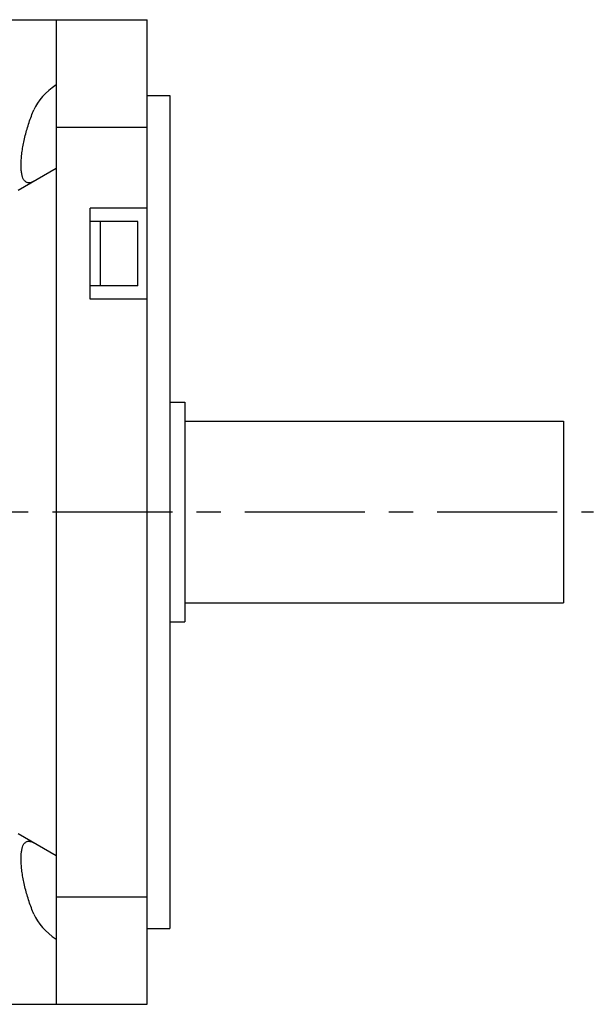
# Model space of a CAD drawing. Header units: millimetres. Extents: x 110 to 842, y 448 to 647.
# Tile 4 of 5: x 522 to 598, y 496 to 626. Entities that reach past the tile are written whole.
import ezdxf

# ---------------------------------------------------------------- set-up
doc = ezdxf.new("R2010")
doc.units = ezdxf.units.MM
doc.linetypes.add('CENTER', pattern=[50.8, 31.75, -6.35, 6.35, -6.35])
doc.layers.add('CENTER', color=2, linetype='CENTER')

msp = doc.modelspace()

# ---------------------------------------------------------------- linework, layer by layer
for p, q in [((417.65, 625.87), (539.15, 625.87)), ((527.15, 625.87), (527.15, 611.68)), ((539.15, 495.87), (539.15, 625.87)), ((539.15, 615.87), (542.15, 615.87)), ((542.15, 615.87), (542.15, 505.87)), ((527.15, 611.68), (527.15, 510.06)), ((527.15, 611.68), (539.15, 611.68)), ((522.15, 603.37), (527.15, 606.26)), ((531.65, 588.99), (531.65, 600.99)), ((539.15, 600.99), (531.65, 600.99)), ((537.95, 599.24), (531.65, 599.24)), ((532.95, 599.24), (532.95, 590.74)), ((537.95, 590.74), (537.95, 599.24)), ((537.95, 590.74), (531.65, 590.74)), ((539.15, 588.99), (531.65, 588.99)), ((542.15, 575.37), (544.15, 575.37)), ((544.15, 575.37), (544.15, 546.37)), ((544.15, 572.87), (594.15, 572.87)), ((594.15, 572.87), (594.15, 548.87)), ((544.15, 548.87), (594.15, 548.87)), ((542.15, 546.37), (544.15, 546.37)), ((527.15, 515.48), (522.15, 518.37)), ((527.15, 510.06), (539.15, 510.06)), ((527.15, 510.06), (527.15, 495.87)), ((539.15, 505.87), (542.15, 505.87)), ((475.45, 495.87), (539.15, 495.87))]:
    msp.add_line(p, q)
for centre, start_param, end_param in [((537.33, 612.13), 2.424398, 2.904142), ((537.33, 509.6), -2.904142, -2.424398)]:
    msp.add_ellipse(centre, major_axis=(13.51, 0), ratio=0.57735, start_param=start_param, end_param=end_param)
for points, knots in [([(523.52, 604.33), (523.48, 604.33), (523.39, 604.34), (523.26, 604.38), (523.14, 604.44), (523.03, 604.53), (522.93, 604.64), (522.8, 604.83), (522.68, 605.13), (522.58, 605.57), (522.53, 605.99), (522.51, 606.37), (522.5, 606.8), (522.53, 607.38), (522.6, 608.12), (522.72, 608.91), (522.87, 609.73), (523.14, 610.87), (523.55, 612.3), (523.97, 613.42), (524.2, 613.97)], [0, 0, 0, 0, 0.013129, 0.025884, 0.038715, 0.052081, 0.066399, 0.082012, 0.118033, 0.161443, 0.212632, 0.241114, 0.271446, 0.337321, 0.409456, 0.486859, 0.568429, 0.653024, 0.826796, 1, 1, 1, 1]), ([(524.2, 604.55), (524.14, 604.52), (524.03, 604.46), (523.8, 604.37), (523.63, 604.33), (523.52, 604.33)], [0, 0, 0, 0, 0.285327, 0.545444, 1, 1, 1, 1]), ([(524.2, 507.77), (523.97, 508.32), (523.55, 509.44), (523.14, 510.87), (522.87, 512.01), (522.72, 512.83), (522.6, 513.62), (522.53, 514.36), (522.5, 514.94), (522.51, 515.37), (522.53, 515.75), (522.58, 516.17), (522.68, 516.61), (522.8, 516.91), (522.93, 517.1), (523.03, 517.21), (523.14, 517.3), (523.26, 517.36), (523.39, 517.4), (523.48, 517.4), (523.52, 517.4)], [0, 0, 0, 0, 0.173204, 0.346976, 0.431571, 0.513141, 0.590544, 0.662679, 0.728554, 0.758886, 0.787368, 0.838557, 0.881967, 0.917988, 0.933601, 0.947919, 0.961285, 0.974116, 0.986871, 1, 1, 1, 1]), ([(523.52, 517.4), (523.63, 517.4), (523.8, 517.37), (524.03, 517.28), (524.14, 517.22), (524.2, 517.19)], [0, 0, 0, 0, 0.454556, 0.714673, 1, 1, 1, 1])]:
    msp.add_open_spline(points, degree=3, knots=knots)
at = {"layer": 'CENTER', "ltscale": 0.5}
msp.add_line((374.24, 560.87), (598.07, 560.87), dxfattribs=at)

doc.saveas('drawing.dxf')
